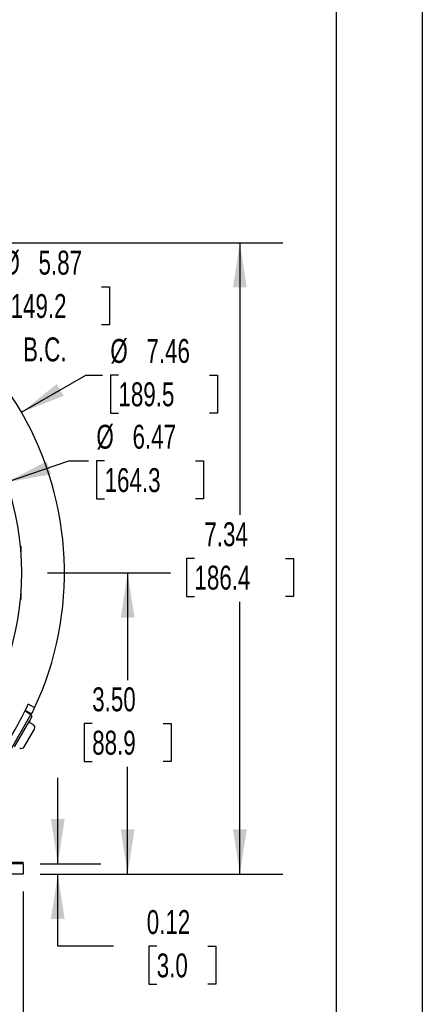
# Model space of a CAD drawing. Header units: inches. Extents: x 0 to 44, y 0 to 34.
# Tile 14 of 21: x 39.3 to 44, y 6.1 to 17.5. Entities that reach past the tile are written whole.
import ezdxf

# ---------------------------------------------------------------- set-up
doc = ezdxf.new("R2010")
doc.units = ezdxf.units.IN
doc.header["$LTSCALE"] = 4
doc.header["$MEASUREMENT"] = 0
doc.linetypes.add('CENTERX2', pattern=[0.8, 0.5, -0.1, 0.1, -0.1])
doc.layers.add('CENTER', color=40, linetype='CENTERX2')
doc.layers.add('DIMENSIONS', color=140, linetype='Continuous', lineweight=25)
doc.layers.add('TEXT', color=140, linetype='Continuous', lineweight=25)
doc.styles.add('SLDTEXTSTYLE0', font='TXT', dxfattribs={"width": 0.7})
doc.dimstyles.new('SLDDIMSTYLE0', dxfattribs={"dimtxt": 0.277778, "dimasz": 0.52, "dimexe": 0, "dimexo": 0.0625, "dimgap": 0.069444, "dimtad": 0, "dimtih": 1, "dimtoh": 1, "dimrnd": 1e-09, "dimdsep": 46, "dimtxsty": 'SLDTEXTSTYLE0', "dimsah": 1, "dimcen": 0.09, "dimadec": 0, "dimazin": 2, "dimtfac": 1, "dimtmove": 0, "dimatfit": 0, "dimfxl": 0, "dimfrac": 2, "dimtolj": 1, "dimtzin": 12, "dimarcsym": 0})
doc.dimstyles.new('SLDDIMSTYLE1', dxfattribs={"dimtxt": 0.277778, "dimasz": 0.52, "dimexe": 0, "dimexo": 0.0625, "dimgap": 0.069444, "dimtad": 0, "dimtih": 1, "dimtoh": 1, "dimrnd": 1e-09, "dimzin": 12, "dimdsep": 46, "dimtxsty": 'SLDTEXTSTYLE0', "dimsah": 1, "dimcen": 0.09, "dimadec": 0, "dimazin": 3, "dimtfac": 1, "dimtofl": 0, "dimtmove": 0, "dimatfit": 3, "dimfxl": 0, "dimfrac": 2, "dimtolj": 1, "dimtzin": 12, "dimarcsym": 0})
doc.dimstyles.new('SLDDIMSTYLE2', dxfattribs={"dimtxt": 0.277778, "dimasz": 0.52, "dimexe": 0, "dimexo": 0.0625, "dimgap": 0.069444, "dimtad": 0, "dimtih": 1, "dimtoh": 1, "dimrnd": 1e-09, "dimzin": 4, "dimdsep": 46, "dimtxsty": 'SLDTEXTSTYLE0', "dimsah": 1, "dimcen": 0.09, "dimadec": 0, "dimazin": 1, "dimtfac": 1, "dimtofl": 0, "dimtmove": 0, "dimatfit": 3, "dimfxl": 0, "dimfrac": 2, "dimtolj": 1, "dimtzin": 12, "dimarcsym": 0})
doc.dimstyles.new('SLDDIMSTYLE5', dxfattribs={"dimtxt": 0.277778, "dimasz": 0.52, "dimexe": 0, "dimexo": 0.0625, "dimgap": 0.069444, "dimtad": 0, "dimtih": 1, "dimtoh": 1, "dimrnd": 1e-09, "dimzin": 12, "dimdsep": 46, "dimtxsty": 'SLDTEXTSTYLE0', "dimsah": 1, "dimcen": 0, "dimadec": 0, "dimazin": 3, "dimtfac": 1, "dimtofl": 0, "dimtmove": 0, "dimatfit": 3, "dimfxl": 0, "dimfrac": 2, "dimtolj": 1, "dimtzin": 12, "dimarcsym": 0})
doc.dimstyles.new('SLDDIMSTYLE7', dxfattribs={"dimtxt": 0.277778, "dimasz": 0.52, "dimexe": 0, "dimexo": 0.0625, "dimgap": 0.069444, "dimtad": 0, "dimtih": 1, "dimtoh": 1, "dimrnd": 1e-09, "dimzin": 12, "dimdsep": 46, "dimtxsty": 'SLDTEXTSTYLE0', "dimsah": 1, "dimcen": 0, "dimadec": 0, "dimazin": 3, "dimtfac": 1, "dimtofl": 0, "dimtmove": 0, "dimatfit": 3, "dimfxl": 0, "dimfrac": 2, "dimtolj": 1, "dimtzin": 12, "dimarcsym": 0})

# ---------------------------------------------------------------- blocks, each defined once
blk = doc.blocks.new('_D_12')
at = {"layer": 'DIMENSIONS'}
for p, q in [((39.213, 14.396), (39.12, 14.396)), ((39.12, 14.396), (39.12, 13.954)), ((40.27, 14.396), (40.363, 14.396)), ((40.363, 14.396), (40.363, 13.954)), ((38.005, 13.316), (38.577, 13.992)), ((38.577, 13.992), (38.776, 13.992)), ((39.12, 13.954), (39.213, 13.954)), ((40.363, 13.954), (40.27, 13.954))]:
    blk.add_line(p, q, dxfattribs=at)
blk.add_solid([(38.005, 13.316), (38.402, 13.661), (38.28, 13.765)], dxfattribs=at)
at = {"layer": 'DIMENSIONS', "char_height": 0.2778, "attachment_point": 1, "style": 'SLDTEXTSTYLE0'}
for s, insert in [('%%c', (39.119, 14.816)), ('5.87', (39.538, 14.816)), ('149.2', (39.213, 14.312)), ('B.C.', (39.358, 13.808))]:
    blk.add_mtext(s, dxfattribs=dict(at, insert=insert))
blk = doc.blocks.new('_D_19')
at = {"layer": 'DIMENSIONS'}
for p, q in [((32.823, 7.372), (32.823, 5.021)), ((39.358, 7.372), (39.358, 5.021)), ((32.823, 5.521), (35.185, 5.521)), ((35.562, 5.52), (35.469, 5.52)), ((35.469, 5.52), (35.469, 5.078)), ((36.619, 5.52), (36.712, 5.52)), ((36.712, 5.52), (36.712, 5.078)), ((39.358, 5.521), (36.995, 5.521)), ((35.469, 5.078), (35.562, 5.078)), ((36.712, 5.078), (36.619, 5.078))]:
    blk.add_line(p, q, dxfattribs=at)
for points in [[(32.823, 5.521), (33.343, 5.441), (33.343, 5.601)], [(39.358, 5.521), (38.838, 5.601), (38.838, 5.441)]]:
    blk.add_solid(points, dxfattribs=at)
at = {"layer": 'DIMENSIONS', "char_height": 0.2778, "attachment_point": 1, "style": 'SLDTEXTSTYLE0'}
for s, insert in [('6.54', (35.677, 5.94)), ('166.0', (35.562, 5.436))]:
    blk.add_mtext(s, dxfattribs=dict(at, insert=insert))
blk = doc.blocks.new('_D_20')
at = {"layer": 'DIMENSIONS'}
for p, q in [((39.762, 7.691), (39.762, 8.691)), ((39.558, 7.691), (40.262, 7.691)), ((39.558, 7.572), (40.262, 7.572)), ((39.762, 6.734), (39.762, 7.572)), ((40.411, 6.734), (39.762, 6.734)), ((40.912, 6.734), (40.819, 6.734)), ((40.819, 6.734), (40.819, 6.292)), ((41.506, 6.734), (41.6, 6.734)), ((41.6, 6.734), (41.6, 6.292)), ((40.819, 6.292), (40.912, 6.292)), ((41.6, 6.292), (41.506, 6.292))]:
    blk.add_line(p, q, dxfattribs=at)
for points in [[(39.762, 7.691), (39.842, 8.211), (39.682, 8.211)], [(39.762, 7.572), (39.682, 7.052), (39.842, 7.052)]]:
    blk.add_solid(points, dxfattribs=at)
at = {"layer": 'DIMENSIONS', "char_height": 0.2778, "attachment_point": 1, "style": 'SLDTEXTSTYLE0'}
for s, insert in [('0.12', (40.796, 7.154)), ('3.0', (40.912, 6.65))]:
    blk.add_mtext(s, dxfattribs=dict(at, insert=insert))
blk = doc.blocks.new('_D_21')
at = {"layer": 'DIMENSIONS'}
for p, q in [((39.643, 11.073), (41.074, 11.073)), ((40.574, 11.073), (40.574, 9.827)), ((40.162, 9.322), (40.068, 9.322)), ((40.068, 9.322), (40.068, 8.88)), ((40.987, 9.322), (41.081, 9.322)), ((41.081, 9.322), (41.081, 8.88)), ((40.068, 8.88), (40.162, 8.88)), ((40.574, 7.572), (40.574, 8.818)), ((41.081, 8.88), (40.987, 8.88)), ((39.558, 7.572), (41.074, 7.572))]:
    blk.add_line(p, q, dxfattribs=at)
for points in [[(40.574, 11.073), (40.494, 10.553), (40.654, 10.553)], [(40.574, 7.572), (40.654, 8.092), (40.494, 8.092)]]:
    blk.add_solid(points, dxfattribs=at)
at = {"layer": 'DIMENSIONS', "char_height": 0.2778, "attachment_point": 1, "style": 'SLDTEXTSTYLE0'}
for s, insert in [('3.50', (40.162, 9.742)), ('88.9', (40.162, 9.238))]:
    blk.add_mtext(s, dxfattribs=dict(at, insert=insert))
blk = doc.blocks.new('_D_22')
at = {"layer": 'DIMENSIONS'}
for p, q in [((36.427, 14.909), (42.379, 14.909)), ((41.879, 14.909), (41.879, 11.745)), ((41.351, 11.24), (41.258, 11.24)), ((41.258, 11.24), (41.258, 10.798)), ((42.408, 11.24), (42.501, 11.24)), ((42.501, 11.24), (42.501, 10.798)), ((41.258, 10.798), (41.351, 10.798)), ((42.501, 10.798), (42.408, 10.798)), ((41.879, 7.572), (41.879, 10.736)), ((39.558, 7.572), (42.379, 7.572))]:
    blk.add_line(p, q, dxfattribs=at)
for points in [[(41.879, 14.909), (41.799, 14.389), (41.959, 14.389)], [(41.879, 7.572), (41.959, 8.092), (41.799, 8.092)]]:
    blk.add_solid(points, dxfattribs=at)
at = {"layer": 'DIMENSIONS', "char_height": 0.2778, "attachment_point": 1, "style": 'SLDTEXTSTYLE0'}
for s, insert in [('7.34', (41.466, 11.66)), ('186.4', (41.351, 11.156))]:
    blk.add_mtext(s, dxfattribs=dict(at, insert=insert))
blk = doc.blocks.new('_D_23')
at = {"layer": 'DIMENSIONS'}
for p, q in [((39.167, 12.125), (39.89, 12.373)), ((39.89, 12.373), (40.119, 12.373)), ((40.306, 12.373), (40.212, 12.373)), ((40.212, 12.373), (40.212, 11.931)), ((41.362, 12.373), (41.456, 12.373)), ((41.456, 12.373), (41.456, 11.931)), ((40.212, 11.931), (40.306, 11.931)), ((41.456, 11.931), (41.362, 11.931))]:
    blk.add_line(p, q, dxfattribs=at)
blk.add_solid([(39.167, 12.125), (39.685, 12.218), (39.633, 12.369)], dxfattribs=at)
at = {"layer": 'DIMENSIONS', "char_height": 0.2778, "attachment_point": 1, "style": 'SLDTEXTSTYLE0'}
for s, insert in [('%%c', (40.211, 12.793)), ('6.47', (40.631, 12.793)), ('164.3', (40.306, 12.289))]:
    blk.add_mtext(s, dxfattribs=dict(at, insert=insert))
blk = doc.blocks.new('_D_24')
at = {"layer": 'DIMENSIONS'}
for p, q in [((39.34, 12.938), (40.087, 13.37)), ((40.087, 13.37), (40.28, 13.37)), ((40.467, 13.37), (40.374, 13.37)), ((40.374, 13.37), (40.374, 12.928)), ((41.524, 13.37), (41.617, 13.37)), ((41.617, 13.37), (41.617, 12.928)), ((40.374, 12.928), (40.467, 12.928)), ((41.617, 12.928), (41.524, 12.928))]:
    blk.add_line(p, q, dxfattribs=at)
blk.add_solid([(39.34, 12.938), (39.83, 13.129), (39.75, 13.267)], dxfattribs=at)
at = {"layer": 'DIMENSIONS', "char_height": 0.2778, "attachment_point": 1, "style": 'SLDTEXTSTYLE0'}
for s, insert in [('%%c', (40.373, 13.79)), ('7.46', (40.792, 13.79)), ('189.5', (40.467, 13.286))]:
    blk.add_mtext(s, dxfattribs=dict(at, insert=insert))
blk = doc.blocks.new('SW_CENTERMARKSYMBOL_0')
at = {"layer": 'CENTER', "color": 0}
for p, q in [((0, 0.2), (0, 3.334)), ((-0.2, 0), (-3.334, 0)), ((0, 0), (-0.1, 0)), ((0, 0), (0, 0.1)), ((0, 0), (0, -0.1)), ((0, 0), (0.1, 0)), ((0.2, 0), (3.334, 0)), ((0, -0.2), (0, -3.334))]:
    blk.add_line(p, q, dxfattribs=at)

msp = doc.modelspace()

# ---------------------------------------------------------------- linework, layer by layer
at = {"color": 7, "linetype": 'Continuous'}
msp.add_line((44.0004, 34.0004), (44.0004, 0.0004), dxfattribs=at)
for p, q in [((39.3268, 11.3891), (39.3264, 11.3886)), ((39.3349, 11.3724), (39.3354, 11.3729)), ((39.3349, 11.3252), (39.3349, 11.3724)), ((39.3354, 11.3247), (39.3354, 11.3729)), ((39.3349, 11.3252), (39.3354, 11.3247)), ((39.3349, 10.8206), (39.3354, 10.8211)), ((39.3349, 10.7734), (39.3349, 10.8206)), ((39.3349, 10.7734), (39.3354, 10.7729)), ((39.3354, 10.7729), (39.3354, 10.8211)), ((39.4931, 9.5032), (39.418, 9.5466)), ((39.2065, 9.0033), (39.4502, 9.4253)), ((39.381, 9.4688), (39.4414, 9.4325)), ((39.3842, 9.4752), (39.4574, 9.433)), ((39.435, 9.3573), (39.4592, 9.3993)), ((39.4502, 9.4253), (39.4414, 9.4325)), ((39.4574, 9.433), (39.4465, 9.4297)), ((39.2578, 9.0504), (39.435, 9.3573)), ((39.4422, 9.3304), (39.4763, 9.3107)), ((39.3725, 9.0523), (39.4907, 9.257)), ((39.3579, 7.6913), (39.0036, 7.6913)), ((39.2005, 7.7094), (39.3579, 7.7094)), ((39.3579, 7.6913), (39.3579, 7.7094)), ((39.3579, 7.6913), (39.3579, 7.5716)), ((39.3579, 7.5716), (39.0036, 7.5716))]:
    msp.add_line(p, q)
at = {"flags": 128}
msp.add_lwpolyline([(39.4502, 9.4253), (39.4574, 9.4107), (39.4592, 9.3993)], dxfattribs=at)
for centre, radius, start, end in [((36.1091, 11.0729), 3.7303, 335.11553, 84.88447), ((36.1091, 11.0729), 3.2336, 320.683, 39.317), ((39.3157, 11.3729), 0.0197, 359.99427, 55.50196), ((39.3152, 10.7734), 0.0197, 304.58871, 0.00532), ((39.3157, 10.7729), 0.0197, 304.49834, 0.00542), ((36.1091, 11.0729), 3.644, 324.76299, 335.23701), ((38.9985, 9.7105), 0.5362, 328.83578, 337.26546)]:
    msp.add_arc(centre, radius, start, end)
for centre, major_axis, ratio, start_param, end_param in [((39.3152, 11.3252), (0.0139, -0.0139), 0.999315, 0.4035105, 0.7850555), ((39.3157, 11.3247), (0.0139, -0.0139), 0.999315, 0.351569, 0.7850555), ((39.3152, 10.8206), (-0.0139, -0.0139), 0.999315, 2.3565371, 2.7380822), ((39.3157, 10.8211), (-0.0139, -0.0139), 0.999315, 2.3565371, 2.7900237), ((39.452, 9.3475), (-0.0147, -0.0131), 0.9984779, 5.0343527, 6.6042357), ((39.4565, 9.2766), (-0.0381, -0.0102), 0.9972647, 2.357564, 3.9256213), ((39.3384, 9.0721), (-0.0102, 0.0381), 0.9972647, 2.357564, 3.9256213)]:
    msp.add_ellipse(centre, major_axis=major_axis, ratio=ratio, start_param=start_param, end_param=end_param)
at = {"layer": 'TEXT'}
msp.add_line((43, 33), (43, 1), dxfattribs=at)

# ---------------------------------------------------------------- block references
at = {"layer": 'CENTER'}
msp.add_blockref('SW_CENTERMARKSYMBOL_0', (36.1091, 11.0729), dxfattribs=at)

# ---------------------------------------------------------------- dimensions: what is measured, and where the dimension line sits
at = {"layer": 'DIMENSIONS'}
for base, p1, p2, dimstyle, picture, middle in [((41.8793, 14.9094), (39.3579, 7.5716), (36.2273, 14.9094), 'SLDDIMSTYLE1', '_D_22', (41.8793, 11.2405)), ((40.5745, 11.0729), (39.3579, 7.5716), (39.4427, 11.0729), 'SLDDIMSTYLE2', '_D_21', (40.5745, 9.3223)), ((39.7621, 7.5716), (39.3579, 7.6913), (39.3579, 7.5716), 'SLDDIMSTYLE0', '_D_20', (39.7621, 6.7343))]:
    dim = msp.add_linear_dim(base=base, p1=p1, p2=p2, angle=90, dimstyle=dimstyle, dxfattribs=at)
    dim.commit()
    dim.dimension.update_dxf_attribs({"geometry": picture, "text_midpoint": middle, "dimtype": 160})
dim = msp.add_diameter_dim_2p(p1=(34.2129, 8.83), p2=(38.0052, 13.3158), text='<>\\PB.C.', dimstyle='SLDDIMSTYLE5', dxfattribs=at)
dim.commit()
dim.dimension.update_dxf_attribs({"geometry": '_D_12', "text_midpoint": (39.7414, 14.1748), "dimtype": 163})
for p1, p2, picture, middle in [((32.8785, 9.2078), (39.3396, 12.9381), '_D_24', (40.9955, 13.3696)), ((33.0512, 10.0213), (39.167, 12.1245), '_D_23', (40.8339, 12.373))]:
    dim = msp.add_diameter_dim_2p(p1=p1, p2=p2, dimstyle='SLDDIMSTYLE7', dxfattribs=at)
    dim.commit()
    dim.dimension.update_dxf_attribs({"geometry": picture, "text_midpoint": middle, "dimtype": 163})
dim = msp.add_linear_dim(base=(39.3579, 5.5207), p1=(32.8225, 7.5716), p2=(39.3579, 7.5716), dimstyle='SLDDIMSTYLE1', dxfattribs=at)
dim.commit()
dim.dimension.update_dxf_attribs({"geometry": '_D_19', "text_midpoint": (36.0902, 5.5207), "dimtype": 160})

doc.saveas('drawing.dxf')
